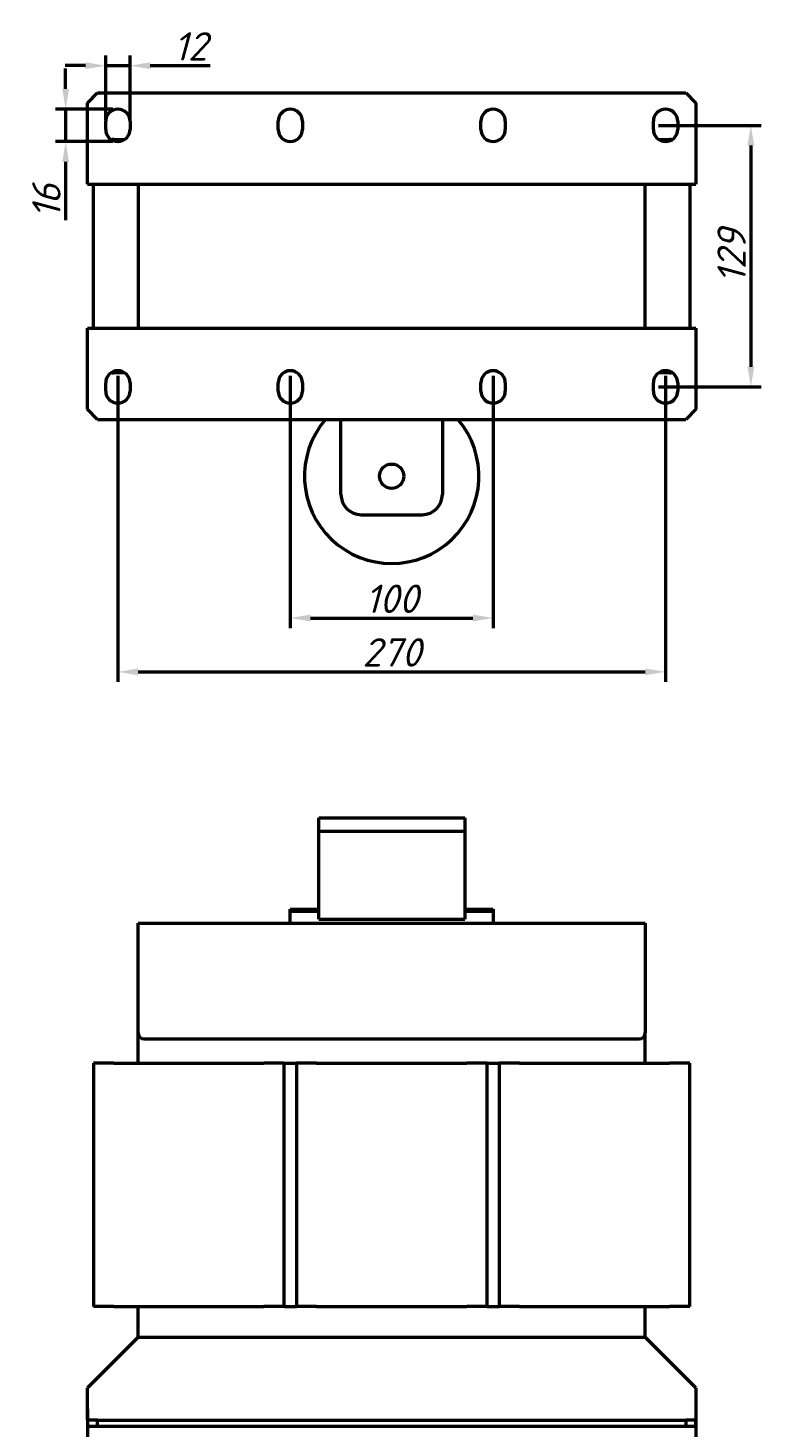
# Model space of a CAD drawing. Header units: millimetres. Extents: x 669 to 1686, y -493 to 544.
# Tile 2 of 3: x 669 to 1030, y -146 to 544. Entities that reach past the tile are written whole.
import ezdxf

# ---------------------------------------------------------------- set-up
doc = ezdxf.new("R2010")
doc.units = ezdxf.units.MM
doc.layers.get('Defpoints').update_dxf_attribs({"lineweight": 25})
doc.layers.add('Осн_СБ', color=7, linetype='Continuous', lineweight=50)
doc.styles.add('ГОСТ', font='isocpeui.ttf')
doc.dimstyles.new('ISO-25', dxfattribs={"dimtxt": 3.5, "dimasz": 2.5, "dimexe": 1.25, "dimexo": 0.625, "dimtad": 1, "dimdec": 0, "dimtxsty": 'ГОСТ', "dimcen": 2.5, "dimclrd": 256, "dimclre": 256, "dimclrt": 256, "dimadec": 0, "dimazin": 0, "dimtfac": 1, "dimtdec": 0, "dimtmove": 0, "dimatfit": 3, "dimfxl": 1, "dimlwd": -1, "dimlwe": -1, "dimarcsym": 0})

# ---------------------------------------------------------------- blocks, each defined once
blk = doc.blocks.new('*D272')
at = {"layer": 'Defpoints', "color": 0, "transparency": 16777216}
for p in [(698.08, -134.4), (998.08, -134.4), (998.08, -177.33)]:
    blk.add_point(p, dxfattribs=at)
at = {"layer": 'Осн_СБ', "transparency": 16777216}
for p, q in [((698.08, -136.9), (698.08, -182.33)), ((998.08, -136.9), (998.08, -182.33)), ((708.08, -177.33), (988.08, -177.33))]:
    blk.add_line(p, q, dxfattribs=at)
for points in [[(708.08, -175.66), (708.08, -178.99), (698.08, -177.33)], [(988.08, -175.66), (988.08, -178.99), (998.08, -177.33)]]:
    blk.add_solid(points, dxfattribs=at)
at = {"layer": 'Осн_СБ', "transparency": 16777216, "insert": (848.08, -167.83), "char_height": 14, "attachment_point": 5, "style": 'ГОСТ'}
blk.add_mtext('300', dxfattribs=at)
blk = doc.blocks.new('*D273')
at = {"layer": 'Defpoints', "color": 0, "transparency": 16777216}
for p in [(798.08, 375.07), (898.08, 375.07), (898.08, 253.13)]:
    blk.add_point(p, dxfattribs=at)
at = {"layer": 'Осн_СБ', "transparency": 16777216}
for p, q in [((798.08, 372.57), (798.08, 248.13)), ((898.08, 372.57), (898.08, 248.13)), ((808.08, 253.13), (888.08, 253.13))]:
    blk.add_line(p, q, dxfattribs=at)
for points in [[(808.08, 254.79), (808.08, 251.46), (798.08, 253.13)], [(888.08, 254.79), (888.08, 251.46), (898.08, 253.13)]]:
    blk.add_solid(points, dxfattribs=at)
at = {"layer": 'Осн_СБ', "transparency": 16777216, "insert": (848.08, 262.63), "char_height": 14, "attachment_point": 5, "style": 'ГОСТ'}
blk.add_mtext('100', dxfattribs=at)
blk = doc.blocks.new('*D274')
at = {"layer": 'Defpoints', "color": 0, "transparency": 16777216}
for p in [(713.08, 375.07), (983.08, 375.07), (983.08, 226.59)]:
    blk.add_point(p, dxfattribs=at)
at = {"layer": 'Осн_СБ', "transparency": 16777216}
for p, q in [((713.08, 372.57), (713.08, 221.59)), ((983.08, 372.57), (983.08, 221.59)), ((723.08, 226.59), (973.08, 226.59))]:
    blk.add_line(p, q, dxfattribs=at)
for points in [[(723.08, 228.26), (723.08, 224.92), (713.08, 226.59)], [(973.08, 228.26), (973.08, 224.92), (983.08, 226.59)]]:
    blk.add_solid(points, dxfattribs=at)
at = {"layer": 'Осн_СБ', "transparency": 16777216, "insert": (848.08, 236.18), "char_height": 14, "attachment_point": 5, "style": 'ГОСТ'}
blk.add_mtext('270', dxfattribs=at)
blk = doc.blocks.new('*D275')
at = {"layer": 'Defpoints', "color": 0, "transparency": 16777216}
for p in [(977.08, 496.07), (977.08, 367.07), (1025.14, 367.07)]:
    blk.add_point(p, dxfattribs=at)
at = {"layer": 'Осн_СБ', "transparency": 16777216}
for p, q in [((979.58, 496.07), (1030.14, 496.07)), ((1025.14, 486.07), (1025.14, 377.07)), ((979.58, 367.07), (1030.14, 367.07))]:
    blk.add_line(p, q, dxfattribs=at)
for points in [[(1023.47, 486.07), (1026.8, 486.07), (1025.14, 496.07)], [(1023.47, 377.07), (1026.8, 377.07), (1025.14, 367.07)]]:
    blk.add_solid(points, dxfattribs=at)
at = {"layer": 'Осн_СБ', "transparency": 16777216, "insert": (1015.64, 431.57), "char_height": 14, "attachment_point": 5, "rotation": 90, "style": 'ГОСТ'}
blk.add_mtext('129', dxfattribs=at)
blk = doc.blocks.new('*D279')
at = {"layer": 'Defpoints', "color": 0, "transparency": 16777216}
for p in [(719.08, 525.51), (707.08, 496.07), (719.08, 496.07)]:
    blk.add_point(p, dxfattribs=at)
at = {"layer": 'Осн_СБ', "transparency": 16777216}
for p, q in [((697.08, 525.51), (687.08, 525.51)), ((707.08, 498.57), (707.08, 530.51)), ((707.08, 525.51), (719.08, 525.51)), ((719.08, 498.57), (719.08, 530.51)), ((729.08, 525.51), (758.67, 525.51))]:
    blk.add_line(p, q, dxfattribs=at)
for points in [[(697.08, 527.18), (697.08, 523.84), (707.08, 525.51)], [(729.08, 527.18), (729.08, 523.84), (719.08, 525.51)]]:
    blk.add_solid(points, dxfattribs=at)
at = {"layer": 'Осн_СБ', "transparency": 16777216, "insert": (748.87, 535.01), "char_height": 14, "attachment_point": 5, "style": 'ГОСТ'}
blk.add_mtext('12', dxfattribs=at)
blk = doc.blocks.new('*D280')
at = {"layer": 'Defpoints', "color": 0, "transparency": 16777216}
for p in [(713.08, 504.07), (687.35, 488.07), (713.08, 488.07)]:
    blk.add_point(p, dxfattribs=at)
at = {"layer": 'Осн_СБ', "transparency": 16777216}
for p, q in [((687.35, 514.07), (687.35, 524.07)), ((710.58, 504.07), (682.35, 504.07)), ((687.35, 504.07), (687.35, 488.07)), ((710.58, 488.07), (682.35, 488.07)), ((687.35, 478.07), (687.35, 449.3))]:
    blk.add_line(p, q, dxfattribs=at)
for points in [[(685.68, 514.07), (689.02, 514.07), (687.35, 504.07)], [(685.68, 478.07), (689.02, 478.07), (687.35, 488.07)]]:
    blk.add_solid(points, dxfattribs=at)
at = {"layer": 'Осн_СБ', "transparency": 16777216, "insert": (677.85, 458.68), "char_height": 14, "attachment_point": 5, "rotation": 90, "style": 'ГОСТ'}
blk.add_mtext('16', dxfattribs=at)

msp = doc.modelspace()

# ---------------------------------------------------------------- linework, layer by layer
at = {"layer": 'Осн_СБ'}
for p, q in [((698.08, 507.07), (703.08, 512.07)), ((703.08, 512.07), (993.08, 512.07)), ((993.08, 512.07), (998.08, 507.07)), ((698.08, 467.07), (698.08, 507.07)), ((998.08, 507.07), (998.08, 467.07)), ((707.08, 494.07), (707.08, 498.07)), ((719.08, 498.07), (719.08, 494.07)), ((792.08, 494.07), (792.08, 498.07)), ((804.08, 498.07), (804.08, 494.07)), ((892.08, 494.07), (892.08, 498.07)), ((904.08, 498.07), (904.08, 494.07)), ((977.08, 494.07), (977.08, 498.07)), ((989.08, 498.07), (989.08, 494.07)), ((711.08, 489.07), (716.39, 489.07)), ((979.76, 489.07), (985.08, 489.07)), ((698.08, 467.07), (998.08, 467.07)), ((701.08, 396.07), (701.08, 467.07)), ((723.08, 467.07), (723.08, 396.07)), ((973.08, 396.07), (973.08, 467.07)), ((995.08, 467.07), (995.08, 396.07)), ((698.08, 396.07), (998.08, 396.07)), ((698.08, 356.07), (698.08, 396.07)), ((998.08, 396.07), (998.08, 356.07)), ((716.39, 374.07), (711.08, 374.07)), ((985.08, 374.07), (979.76, 374.07)), ((707.08, 365.07), (707.08, 369.07)), ((719.08, 369.07), (719.08, 365.07)), ((792.08, 365.07), (792.08, 369.07)), ((804.08, 369.07), (804.08, 365.07)), ((892.08, 365.07), (892.08, 369.07)), ((904.08, 369.07), (904.08, 365.07)), ((977.08, 365.07), (977.08, 369.07)), ((989.08, 369.07), (989.08, 365.07)), ((703.08, 351.07), (698.08, 356.07)), ((998.08, 356.07), (993.08, 351.07)), ((703.08, 351.07), (993.08, 351.07)), ((823.08, 314.07), (823.08, 351.07)), ((873.08, 351.07), (873.08, 314.07)), ((833.08, 304.07), (863.08, 304.07)), ((812.08, 148.1), (812.08, 154.6)), ((812.08, 154.6), (884.08, 154.6)), ((884.08, 154.6), (884.08, 148.1)), ((812.08, 104.6), (812.08, 148.1)), ((812.08, 148.1), (884.08, 148.1)), ((884.08, 148.1), (884.08, 104.6)), ((798.08, 108.6), (798.08, 109.6)), ((798.08, 109.6), (812.08, 109.6)), ((798.08, 102.6), (798.08, 108.6)), ((798.08, 108.6), (812.08, 108.6)), ((812.08, 104.6), (884.08, 104.6)), ((884.08, 109.6), (898.08, 109.6)), ((884.08, 108.6), (898.08, 108.6)), ((898.08, 109.6), (898.08, 108.6)), ((898.08, 108.6), (898.08, 102.6)), ((723.08, 102.6), (973.08, 102.6)), ((723.08, 48.6), (723.08, 102.6)), ((973.08, 102.6), (973.08, 48.6)), ((723.08, 33.6), (723.08, 48.6)), ((973.08, 33.6), (973.08, 48.6)), ((726.08, 45.6), (970.08, 45.6)), ((711.08, 33.6), (701.08, 33.6)), ((701.08, 33.6), (701.08, -86.4)), ((711.08, 33.6), (785.08, 33.6)), ((795.08, 33.6), (785.08, 33.6)), ((795.08, -86.4), (795.08, 33.6)), ((795.08, 33.6), (801.08, 33.6)), ((811.08, 33.6), (801.08, 33.6)), ((801.08, 33.6), (801.08, -86.4)), ((811.08, 33.6), (885.08, 33.6)), ((895.08, 33.6), (885.08, 33.6)), ((895.08, -86.4), (895.08, 33.6)), ((895.08, 33.6), (901.08, 33.6)), ((911.08, 33.6), (901.08, 33.6)), ((901.08, 33.6), (901.08, -86.4)), ((911.08, 33.6), (985.08, 33.6)), ((995.08, 33.6), (985.08, 33.6)), ((995.08, -86.4), (995.08, 33.6)), ((711.08, -86.4), (701.08, -86.4)), ((711.08, -86.4), (785.08, -86.4)), ((723.08, -101.4), (723.08, -86.4)), ((795.08, -86.4), (785.08, -86.4)), ((795.08, -86.4), (801.08, -86.4)), ((811.08, -86.4), (801.08, -86.4)), ((811.08, -86.4), (885.08, -86.4)), ((895.08, -86.4), (885.08, -86.4)), ((895.08, -86.4), (901.08, -86.4)), ((911.08, -86.4), (901.08, -86.4)), ((911.08, -86.4), (985.08, -86.4)), ((973.08, -101.4), (973.08, -86.4)), ((995.08, -86.4), (985.08, -86.4)), ((723.08, -101.4), (698.08, -126.4)), ((723.08, -101.4), (973.08, -101.4)), ((998.08, -126.4), (973.08, -101.4)), ((698.08, -142.4), (698.08, -126.4)), ((998.08, -126.4), (998.08, -142.4)), ((703.08, -142.4), (698.08, -142.4)), ((698.08, -142.4), (698.08, -145.4)), ((703.08, -145.4), (703.08, -142.4)), ((703.08, -142.4), (993.08, -142.4)), ((998.08, -142.4), (993.08, -142.4)), ((993.08, -142.4), (993.08, -145.4)), ((998.08, -145.4), (998.08, -142.4)), ((698.08, -145.4), (703.08, -145.4)), ((703.08, -145.4), (993.08, -145.4)), ((993.08, -145.4), (998.08, -145.4))]:
    msp.add_line(p, q, dxfattribs=at)
msp.add_circle((848.08, 323.07), 6, dxfattribs=at)
for centre, radius, start, end in [((713.08, 498.07), 6, 0, 180), ((798.08, 498.07), 6, 0, 180), ((898.08, 498.07), 6, 0, 180), ((983.08, 498.07), 6, 0, 180), ((713.08, 494.07), 6, 180, 0), ((798.08, 494.07), 6, 180, 0), ((898.08, 494.07), 6, 180, 0), ((983.08, 494.07), 6, 180, 0), ((711.08, 479.07), 10, 90, 96.91643), ((985.08, 479.07), 10, 83.08357, 90), ((713.08, 369.07), 6, 0, 180), ((711.08, 384.07), 10, 263.08357, 270), ((798.08, 369.07), 6, 0, 180), ((898.08, 369.07), 6, 0, 180), ((983.08, 369.07), 6, 0, 180), ((985.08, 384.07), 10, 270, 276.91643), ((713.08, 365.07), 6, 180, 0), ((798.08, 365.07), 6, 180, 0), ((898.08, 365.07), 6, 180, 0), ((983.08, 365.07), 6, 180, 0), ((848.08, 323.07), 43, 139.37067, 40.62933), ((833.08, 314.07), 10, 180, 270), ((863.08, 314.07), 10, 270, 0), ((726.08, 48.6), 3, 180, 270), ((970.08, 48.6), 3, 270, 0)]:
    msp.add_arc(centre, radius, start, end, dxfattribs=at)

# ---------------------------------------------------------------- dimensions: what is measured, and where the dimension line sits
for base, p1, p2, picture, middle in [((719.08, 525.51), (707.08, 496.07), (719.08, 496.07), '*D279', (748.87, 535.01)), ((983.08, 226.59), (713.08, 375.07), (983.08, 375.07), '*D274', (848.08, 236.18)), ((898.08, 253.13), (798.08, 375.07), (898.08, 375.07), '*D273', (848.08, 262.63)), ((998.08, -177.33), (698.08, -134.4), (998.08, -134.4), '*D272', (848.08, -167.83))]:
    dim = msp.add_linear_dim(base=base, p1=p1, p2=p2, dimstyle='ISO-25', dxfattribs=at)
    dim.commit()
    dim.dimension.update_dxf_attribs({"geometry": picture, "text_midpoint": middle})
for base, p1, p2, picture, middle in [((687.35, 488.07), (713.08, 504.07), (713.08, 488.07), '*D280', (677.85, 458.68)), ((1025.14, 367.07), (977.08, 496.07), (977.08, 367.07), '*D275', (1015.64, 431.57))]:
    dim = msp.add_linear_dim(base=base, p1=p1, p2=p2, angle=90, dimstyle='ISO-25', dxfattribs=at)
    dim.commit()
    dim.dimension.update_dxf_attribs({"geometry": picture, "text_midpoint": middle})

doc.saveas('drawing.dxf')
